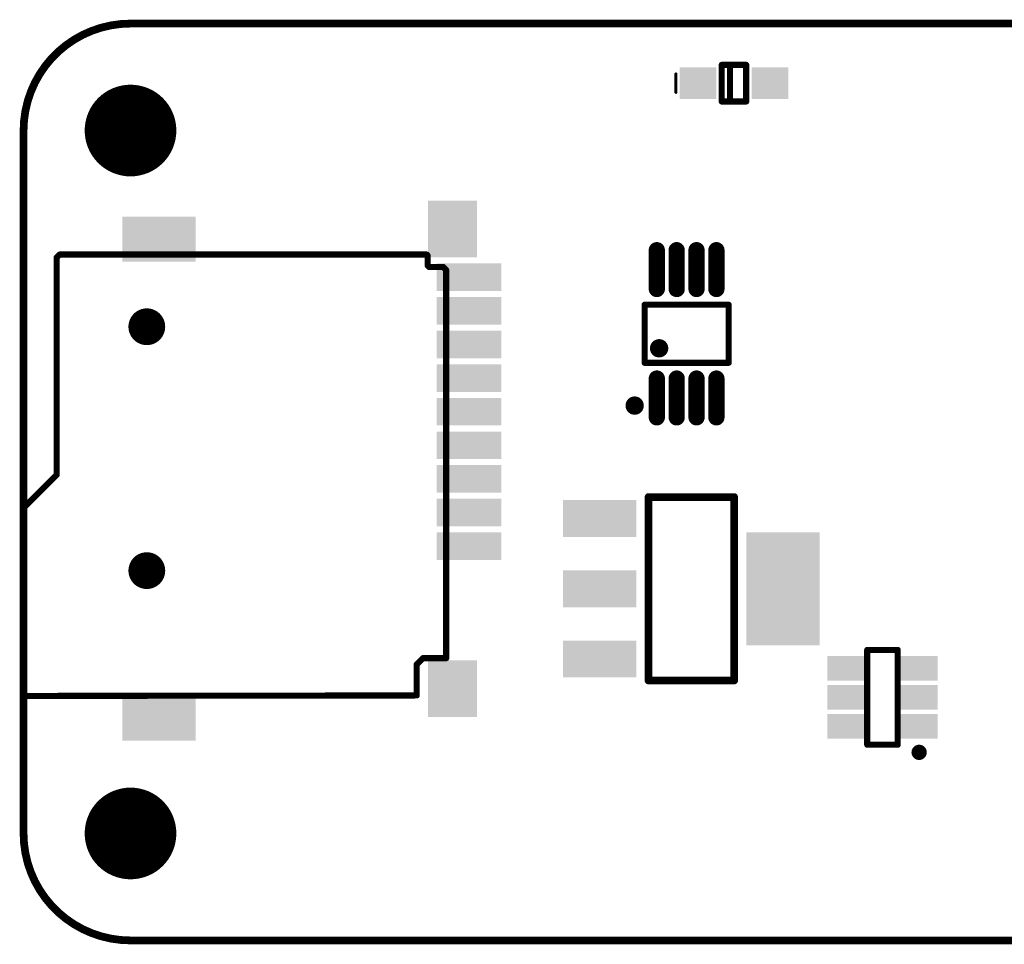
# Model space of a CAD drawing. Header units: millimetres. Extents: x 140.2 to 205.4, y 184.1 to 214.3.
# Tile 1 of 3: x 140.2 to 172.4, y 184.1 to 214.3. Entities that reach past the tile are written whole.
import ezdxf

# ---------------------------------------------------------------- set-up
doc = ezdxf.new("R2010")
doc.units = ezdxf.units.MM
for name, color, linetype in [('BottomLayer', 5, 'Continuous'), ('BottomOverlay', 54, 'Continuous'), ('BottomPaste', 16, 'Continuous'), ('BottomSolder', 6, 'Continuous'), ('KeepOutLayer', 6, 'Continuous'), ('MidLayer1', 16, 'Continuous'), ('MidLayer2', 76, 'Continuous'), ('MultiLayer', 9, 'Continuous'), ('PadHoleLayer', 156, 'Continuous'), ('TopLayer', 1, 'Continuous'), ('TopSolder', 216, 'Continuous')]:
    doc.layers.add(name, color=color, linetype=linetype)

# ---------------------------------------------------------------- blocks, each defined once
blk = doc.blocks.new('MSOP_8_B_1')
at = {"layer": 'BottomLayer', "const_width": 0.43}
for points in [[(-0.975, 1.465), (-0.975, 2.735)], [(-0.325, 1.465), (-0.325, 2.735)], [(0.325, 1.465), (0.325, 2.735)], [(0.975, 1.465), (0.975, 2.735)], [(-0.975, -2.735), (-0.975, -1.465)], [(-0.325, -2.735), (-0.325, -1.465)], [(0.325, -2.735), (0.325, -1.465)], [(0.975, -2.735), (0.975, -1.465)]]:
    blk.add_lwpolyline(points, dxfattribs=at)
at = {"layer": 'BottomLayer', "const_width": 0.215}
for points in [[(-1.082, 2.735, 1), (-0.867, 2.735, 1)], [(-0.432, 2.735, 1), (-0.217, 2.735, 1)], [(0.218, 2.735, 1), (0.433, 2.735, 1)], [(0.868, 2.735, 1), (1.083, 2.735, 1)], [(-1.082, 1.465, 1), (-0.867, 1.465, 1)], [(-0.432, 1.465, 1), (-0.217, 1.465, 1)], [(0.218, 1.465, 1), (0.433, 1.465, 1)], [(0.868, 1.465, 1), (1.083, 1.465, 1)], [(-1.082, -1.465, 1), (-0.867, -1.465, 1)], [(-0.432, -1.465, 1), (-0.217, -1.465, 1)], [(0.218, -1.465, 1), (0.433, -1.465, 1)], [(0.868, -1.465, 1), (1.083, -1.465, 1)], [(-1.082, -2.735, 1), (-0.867, -2.735, 1)], [(-0.432, -2.735, 1), (-0.217, -2.735, 1)], [(0.218, -2.735, 1), (0.433, -2.735, 1)], [(0.868, -2.735, 1), (1.083, -2.735, 1)]]:
    blk.add_lwpolyline(points, format="xyb", close=True, dxfattribs=at)
at = {"layer": 'BottomOverlay', "const_width": 0.2}
for points in [[(-1.375, 0.95), (1.375, 0.95)], [(-1.375, -0.95), (-1.375, 0.95)], [(1.375, -0.95), (1.375, 0.95)], [(-1.375, -0.95), (1.375, -0.95)]]:
    blk.add_lwpolyline(points, dxfattribs=at)
at = {"layer": 'BottomOverlay'}
for points, const_width in [([(-1.425, 0.95, 1), (-1.325, 0.95, 1)], 0.1), ([(-1.425, 0.95, 1), (-1.325, 0.95, 1)], 0.1), ([(1.325, 0.95, 1), (1.425, 0.95, 1)], 0.1), ([(1.325, 0.95, 1), (1.425, 0.95, 1)], 0.1), ([(-0.75, -0.475, 1), (-1.05, -0.475, 1)], 0.3), ([(-1.125, -0.475, 1), (-0.975, -0.475, 1)], 0.15), ([(-0.825, -0.475, 1), (-0.675, -0.475, 1)], 0.15), ([(-1.425, -0.95, 1), (-1.325, -0.95, 1)], 0.1), ([(-1.425, -0.95, 1), (-1.325, -0.95, 1)], 0.1), ([(1.325, -0.95, 1), (1.425, -0.95, 1)], 0.1), ([(1.325, -0.95, 1), (1.425, -0.95, 1)], 0.1), ([(-1.55, -2.35, 1), (-1.85, -2.35, 1)], 0.3), ([(-1.925, -2.35, 1), (-1.775, -2.35, 1)], 0.15), ([(-1.625, -2.35, 1), (-1.475, -2.35, 1)], 0.15)]:
    blk.add_lwpolyline(points, format="xyb", close=True, dxfattribs=dict(at, const_width=const_width))
at = {"layer": 'BottomPaste', "const_width": 0.43}
for points in [[(-0.975, 1.465), (-0.975, 2.735)], [(-0.325, 1.465), (-0.325, 2.735)], [(0.325, 1.465), (0.325, 2.735)], [(0.975, 1.465), (0.975, 2.735)], [(-0.975, -2.735), (-0.975, -1.465)], [(-0.325, -2.735), (-0.325, -1.465)], [(0.325, -2.735), (0.325, -1.465)], [(0.975, -2.735), (0.975, -1.465)]]:
    blk.add_lwpolyline(points, dxfattribs=at)
at = {"layer": 'BottomPaste', "const_width": 0.215}
for points in [[(-1.082, 2.735, 1), (-0.867, 2.735, 1)], [(-0.432, 2.735, 1), (-0.217, 2.735, 1)], [(0.218, 2.735, 1), (0.433, 2.735, 1)], [(0.868, 2.735, 1), (1.083, 2.735, 1)], [(-1.082, 1.465, 1), (-0.867, 1.465, 1)], [(-0.432, 1.465, 1), (-0.217, 1.465, 1)], [(0.218, 1.465, 1), (0.433, 1.465, 1)], [(0.868, 1.465, 1), (1.083, 1.465, 1)], [(-1.082, -1.465, 1), (-0.867, -1.465, 1)], [(-0.432, -1.465, 1), (-0.217, -1.465, 1)], [(0.218, -1.465, 1), (0.433, -1.465, 1)], [(0.868, -1.465, 1), (1.083, -1.465, 1)], [(-1.082, -2.735, 1), (-0.867, -2.735, 1)], [(-0.432, -2.735, 1), (-0.217, -2.735, 1)], [(0.218, -2.735, 1), (0.433, -2.735, 1)], [(0.868, -2.735, 1), (1.083, -2.735, 1)]]:
    blk.add_lwpolyline(points, format="xyb", close=True, dxfattribs=at)
at = {"layer": 'BottomSolder', "const_width": 0.532}
for points in [[(-0.975, 1.465), (-0.975, 2.735)], [(-0.325, 1.465), (-0.325, 2.735)], [(0.325, 1.465), (0.325, 2.735)], [(0.975, 1.465), (0.975, 2.735)], [(-0.975, -2.735), (-0.975, -1.465)], [(-0.325, -2.735), (-0.325, -1.465)], [(0.325, -2.735), (0.325, -1.465)], [(0.975, -2.735), (0.975, -1.465)]]:
    blk.add_lwpolyline(points, dxfattribs=at)
at = {"layer": 'BottomSolder', "const_width": 0.266}
for points in [[(-1.108, 2.735, 1), (-0.842, 2.735, 1)], [(-0.458, 2.735, 1), (-0.192, 2.735, 1)], [(0.192, 2.735, 1), (0.458, 2.735, 1)], [(0.842, 2.735, 1), (1.108, 2.735, 1)], [(-1.108, 1.465, 1), (-0.842, 1.465, 1)], [(-0.458, 1.465, 1), (-0.192, 1.465, 1)], [(0.192, 1.465, 1), (0.458, 1.465, 1)], [(0.842, 1.465, 1), (1.108, 1.465, 1)], [(-1.108, -1.465, 1), (-0.842, -1.465, 1)], [(-0.458, -1.465, 1), (-0.192, -1.465, 1)], [(0.192, -1.465, 1), (0.458, -1.465, 1)], [(0.842, -1.465, 1), (1.108, -1.465, 1)], [(-1.108, -2.735, 1), (-0.842, -2.735, 1)], [(-0.458, -2.735, 1), (-0.192, -2.735, 1)], [(0.192, -2.735, 1), (0.458, -2.735, 1)], [(0.842, -2.735, 1), (1.108, -2.735, 1)]]:
    blk.add_lwpolyline(points, format="xyb", close=True, dxfattribs=at)
blk = doc.blocks.new('SOT_23_6_B_3')
at = {"layer": 'BottomLayer'}
for points in [[(-0.7, 0.65), (-0.7, 1.25), (-1.7, 0.65), (-1.7, 1.25)], [(1.7, 0.65), (1.7, 1.25), (0.7, 0.65), (0.7, 1.25)], [(-0.7, -0.3), (-0.7, 0.3), (-1.7, -0.3), (-1.7, 0.3)], [(1.7, -0.3), (1.7, 0.3), (0.7, -0.3), (0.7, 0.3)], [(-0.7, -1.25), (-0.7, -0.65), (-1.7, -1.25), (-1.7, -0.65)], [(1.7, -1.25), (1.7, -0.65), (0.7, -1.25), (0.7, -0.65)]]:
    blk.add_solid(points, dxfattribs=at)
at = {"layer": 'BottomOverlay'}
for points, const_width in [([(-1.075, 1.8, 1), (-1.325, 1.8, 1)], 0.25), ([(-1.387, 1.8, 1), (-1.262, 1.8, 1)], 0.125), ([(-1.137, 1.8, 1), (-1.012, 1.8, 1)], 0.125), ([(-0.55, 1.55, 1), (-0.45, 1.55, 1)], 0.1), ([(-0.55, 1.55, 1), (-0.45, 1.55, 1)], 0.1), ([(0.45, 1.55, 1), (0.55, 1.55, 1)], 0.1), ([(0.45, 1.55, 1), (0.55, 1.55, 1)], 0.1), ([(-0.55, -1.55, 1), (-0.45, -1.55, 1)], 0.1), ([(-0.55, -1.55, 1), (-0.45, -1.55, 1)], 0.1), ([(0.45, -1.55, 1), (0.55, -1.55, 1)], 0.1), ([(0.45, -1.55, 1), (0.55, -1.55, 1)], 0.1)]:
    blk.add_lwpolyline(points, format="xyb", close=True, dxfattribs=dict(at, const_width=const_width))
at = {"layer": 'BottomOverlay', "const_width": 0.2}
for points in [[(0.5, 1.55), (-0.5, 1.55)], [(-0.5, 1.55), (-0.5, -1.55)], [(0.5, 1.55), (0.5, -1.55)], [(0.5, -1.55), (-0.5, -1.55)]]:
    blk.add_lwpolyline(points, dxfattribs=at)
at = {"layer": 'BottomPaste'}
for points in [[(-0.7, 0.65), (-0.7, 1.25), (-1.7, 0.65), (-1.7, 1.25)], [(1.7, 0.65), (1.7, 1.25), (0.7, 0.65), (0.7, 1.25)], [(-0.7, -0.3), (-0.7, 0.3), (-1.7, -0.3), (-1.7, 0.3)], [(1.7, -0.3), (1.7, 0.3), (0.7, -0.3), (0.7, 0.3)], [(-0.7, -1.25), (-0.7, -0.65), (-1.7, -1.25), (-1.7, -0.65)], [(1.7, -1.25), (1.7, -0.65), (0.7, -1.25), (0.7, -0.65)]]:
    blk.add_solid(points, dxfattribs=at)
at = {"layer": 'BottomSolder'}
for points in [[(-0.598, 0.548), (-0.598, 1.352), (-1.802, 0.548), (-1.802, 1.352)], [(1.802, 0.548), (1.802, 1.352), (0.598, 0.548), (0.598, 1.352)], [(-0.598, -0.402), (-0.598, 0.402), (-1.802, -0.402), (-1.802, 0.402)], [(1.802, -0.402), (1.802, 0.402), (0.598, -0.402), (0.598, 0.402)], [(-0.598, -1.352), (-0.598, -0.548), (-1.802, -1.352), (-1.802, -0.548)], [(1.802, -1.352), (1.802, -0.548), (0.598, -1.352), (0.598, -0.548)]]:
    blk.add_solid(points, dxfattribs=at)
blk = doc.blocks.new('SOT_223_B_4')
at = {"layer": 'BottomLayer'}
for points in [[(1.9, 2.8), (1.9, 1.8), (4.1, 2.8), (4.1, 1.8)], [(-4.1, 1.75), (-4.1, -1.75), (-1.9, 1.75), (-1.9, -1.75)], [(1.9, 0.5), (1.9, -0.5), (4.1, 0.5), (4.1, -0.5)], [(1.9, -1.8), (1.9, -2.8), (4.1, -1.8), (4.1, -2.8)]]:
    blk.add_solid(points, dxfattribs=at)
at = {"layer": 'BottomOverlay', "const_width": 0.254}
for points in [[(1.4, 3), (-1.4, 3)], [(-1.4, 3), (-1.4, -3)], [(1.4, 3), (1.4, -3)], [(1.4, -3), (-1.4, -3)]]:
    blk.add_lwpolyline(points, dxfattribs=at)
at = {"layer": 'BottomOverlay', "const_width": 0.127}
for points in [[(-1.463, 3, 1), (-1.336, 3, 1)], [(-1.463, 3, 1), (-1.336, 3, 1)], [(1.337, 3, 1), (1.464, 3, 1)], [(1.337, 3, 1), (1.464, 3, 1)], [(-1.463, -3, 1), (-1.336, -3, 1)], [(-1.463, -3, 1), (-1.336, -3, 1)], [(1.337, -3, 1), (1.464, -3, 1)], [(1.337, -3, 1), (1.464, -3, 1)]]:
    blk.add_lwpolyline(points, format="xyb", close=True, dxfattribs=at)
at = {"layer": 'BottomPaste'}
for points in [[(1.9, 2.8), (1.9, 1.8), (4.1, 2.8), (4.1, 1.8)], [(-4.1, 1.75), (-4.1, -1.75), (-1.9, 1.75), (-1.9, -1.75)], [(1.9, 0.5), (1.9, -0.5), (4.1, 0.5), (4.1, -0.5)], [(1.9, -1.8), (1.9, -2.8), (4.1, -1.8), (4.1, -2.8)]]:
    blk.add_solid(points, dxfattribs=at)
at = {"layer": 'BottomSolder'}
for points in [[(1.798, 2.902), (1.798, 1.698), (4.202, 2.902), (4.202, 1.698)], [(-4.202, 1.852), (-4.202, -1.852), (-1.798, 1.852), (-1.798, -1.852)], [(1.798, 0.602), (1.798, -0.602), (4.202, 0.602), (4.202, -0.602)], [(1.798, -1.698), (1.798, -2.902), (4.202, -1.698), (4.202, -2.902)]]:
    blk.add_solid(points, dxfattribs=at)
blk = doc.blocks.new('TF_1_B_9')
at = {"layer": 'BottomLayer', "const_width": 0.5}
for points in [[(3.966, 3.15, 1), (4.466, 3.15, 1)], [(3.966, -4.83, 1), (4.466, -4.83, 1)]]:
    blk.add_lwpolyline(points, format="xyb", close=True, dxfattribs=at)
at = {"layer": 'BottomLayer'}
for points in [[(4.916, 7.347), (4.916, 8.617), (2.716, 7.347), (2.716, 8.617)], [(-5.084, 6.19), (-5.084, 7.841), (-6.484, 6.19), (-6.484, 7.841)], [(-5.374, 2), (-5.374, 2.7), (-7.279, 2), (-7.279, 2.7)], [(-5.374, 0.9), (-5.374, 1.6), (-7.279, 0.9), (-7.279, 1.6)], [(-5.374, -0.2), (-5.374, 0.5), (-7.279, -0.2), (-7.279, 0.5)], [(-5.374, -1.3), (-5.374, -0.6), (-7.279, -1.3), (-7.279, -0.6)], [(-5.374, -2.4), (-5.374, -1.7), (-7.279, -2.4), (-7.279, -1.7)], [(-5.374, -3.5), (-5.374, -2.8), (-7.279, -3.5), (-7.279, -2.8)], [(-5.374, -4.6), (-5.374, -3.9), (-7.279, -4.6), (-7.279, -3.9)], [(-5.374, -5.7), (-5.374, -5), (-7.279, -5.7), (-7.279, -5)], [(-5.374, -6.8), (-5.374, -6.1), (-7.279, -6.8), (-7.279, -6.1)], [(4.916, -8.331), (4.916, -7.061), (2.716, -8.331), (2.716, -7.061)], [(-5.084, -8.852), (-5.084, -7.201), (-6.484, -8.852), (-6.484, -7.201)]]:
    blk.add_solid(points, dxfattribs=at)
at = {"layer": 'BottomOverlay', "const_width": 0.2}
for points in [[(8.216, 7.25), (-4.616, 7.234)], [(-4.616, 7.234), (-4.616, 6.218)], [(8.236, 7.23), (8.236, 1.087)], [(-4.616, 6.218), (-4.82, 6.015)], [(-5.582, 6.015), (-5.582, -6.685)], [(-4.82, 6.015), (-5.582, 6.015)], [(8.236, 1.087), (7.169, 0.02)], [(7.169, 0.02), (7.169, -7.092)], [(-5.48, -6.787), (-5.582, -6.685)], [(-5.023, -6.787), (-5.48, -6.787)], [(-4.972, -6.838), (-5.023, -6.787)], [(-4.972, -6.838), (-4.972, -7.163)], [(-4.942, -7.193), (-4.972, -7.163)], [(7.169, -7.092), (7.068, -7.193)], [(7.068, -7.193), (-4.942, -7.193)]]:
    blk.add_lwpolyline(points, dxfattribs=at)
at = {"layer": 'BottomOverlay', "const_width": 0.1}
for points in [[(-4.666, 7.234, 1), (-4.566, 7.234, 1)], [(-4.666, 7.234, 1), (-4.566, 7.234, 1)], [(8.166, 7.25, 1), (8.266, 7.25, 1)], [(8.186, 7.23, 1), (8.286, 7.23, 1)], [(-4.666, 6.218, 1), (-4.566, 6.218, 1)], [(-4.666, 6.218, 1), (-4.566, 6.218, 1)], [(-5.632, 6.015, 1), (-5.532, 6.015, 1)], [(-5.632, 6.015, 1), (-5.532, 6.015, 1)], [(-4.87, 6.015, 1), (-4.77, 6.015, 1)], [(-4.87, 6.015, 1), (-4.77, 6.015, 1)], [(8.186, 1.087, 1), (8.286, 1.087, 1)], [(8.186, 1.087, 1), (8.286, 1.087, 1)], [(7.119, 0.02, 1), (7.219, 0.02, 1)], [(7.119, 0.02, 1), (7.219, 0.02, 1)], [(-5.632, -6.685, 1), (-5.532, -6.685, 1)], [(-5.632, -6.685, 1), (-5.532, -6.685, 1)], [(-5.53, -6.787, 1), (-5.43, -6.787, 1)], [(-5.53, -6.787, 1), (-5.43, -6.787, 1)], [(-5.073, -6.787, 1), (-4.973, -6.787, 1)], [(-5.073, -6.787, 1), (-4.973, -6.787, 1)], [(-5.022, -6.838, 1), (-4.922, -6.838, 1)], [(-5.022, -6.838, 1), (-4.922, -6.838, 1)], [(-5.022, -7.163, 1), (-4.922, -7.163, 1)], [(-5.022, -7.163, 1), (-4.922, -7.163, 1)], [(7.119, -7.092, 1), (7.219, -7.092, 1)], [(7.119, -7.092, 1), (7.219, -7.092, 1)], [(-4.992, -7.193, 1), (-4.892, -7.193, 1)], [(-4.992, -7.193, 1), (-4.892, -7.193, 1)], [(7.018, -7.193, 1), (7.118, -7.193, 1)], [(7.018, -7.193, 1), (7.118, -7.193, 1)]]:
    blk.add_lwpolyline(points, format="xyb", close=True, dxfattribs=at)
at = {"layer": 'BottomPaste'}
for points in [[(4.916, 7.347), (4.916, 8.617), (2.716, 7.347), (2.716, 8.617)], [(-5.084, 6.19), (-5.084, 7.841), (-6.484, 6.19), (-6.484, 7.841)], [(-5.374, 2), (-5.374, 2.7), (-7.279, 2), (-7.279, 2.7)], [(-5.374, 0.9), (-5.374, 1.6), (-7.279, 0.9), (-7.279, 1.6)], [(-5.374, -0.2), (-5.374, 0.5), (-7.279, -0.2), (-7.279, 0.5)], [(-5.374, -1.3), (-5.374, -0.6), (-7.279, -1.3), (-7.279, -0.6)], [(-5.374, -2.4), (-5.374, -1.7), (-7.279, -2.4), (-7.279, -1.7)], [(-5.374, -3.5), (-5.374, -2.8), (-7.279, -3.5), (-7.279, -2.8)], [(-5.374, -4.6), (-5.374, -3.9), (-7.279, -4.6), (-7.279, -3.9)], [(-5.374, -5.7), (-5.374, -5), (-7.279, -5.7), (-7.279, -5)], [(-5.374, -6.8), (-5.374, -6.1), (-7.279, -6.8), (-7.279, -6.1)], [(4.916, -8.331), (4.916, -7.061), (2.716, -8.331), (2.716, -7.061)], [(-5.084, -8.852), (-5.084, -7.201), (-6.484, -8.852), (-6.484, -7.201)]]:
    blk.add_solid(points, dxfattribs=at)
at = {"layer": 'BottomSolder', "const_width": 0.602}
for points in [[(3.916, 3.15, 1), (4.517, 3.15, 1)], [(3.916, -4.83, 1), (4.517, -4.83, 1)]]:
    blk.add_lwpolyline(points, format="xyb", close=True, dxfattribs=at)
at = {"layer": 'BottomSolder'}
for points in [[(5.018, 7.245), (5.018, 8.718), (2.615, 7.245), (2.615, 8.718)], [(-4.982, 6.089), (-4.982, 7.943), (-6.585, 6.089), (-6.585, 7.943)], [(-5.273, 1.898), (-5.273, 2.801), (-7.381, 1.898), (-7.381, 2.801)], [(-5.273, 0.798), (-5.273, 1.701), (-7.381, 0.798), (-7.381, 1.701)], [(-5.273, -0.302), (-5.273, 0.601), (-7.381, -0.302), (-7.381, 0.601)], [(-5.273, -1.402), (-5.273, -0.499), (-7.381, -1.402), (-7.381, -0.499)], [(-5.273, -2.502), (-5.273, -1.599), (-7.381, -2.502), (-7.381, -1.599)], [(-5.273, -3.602), (-5.273, -2.699), (-7.381, -3.602), (-7.381, -2.699)], [(-5.273, -4.702), (-5.273, -3.799), (-7.381, -4.702), (-7.381, -3.799)], [(-5.273, -5.802), (-5.273, -4.899), (-7.381, -5.802), (-7.381, -4.899)], [(-5.273, -6.902), (-5.273, -5.999), (-7.381, -6.902), (-7.381, -5.999)], [(5.018, -8.433), (5.018, -6.96), (2.615, -8.433), (2.615, -6.96)], [(-4.982, -8.953), (-4.982, -7.099), (-6.585, -8.953), (-6.585, -7.099)]]:
    blk.add_solid(points, dxfattribs=at)
at = {"layer": 'MidLayer1', "const_width": 0.5}
for points in [[(3.966, 3.15, 1), (4.466, 3.15, 1)], [(3.966, -4.83, 1), (4.466, -4.83, 1)]]:
    blk.add_lwpolyline(points, format="xyb", close=True, dxfattribs=at)
at = {"layer": 'MidLayer2', "const_width": 0.5}
for points in [[(3.966, 3.15, 1), (4.466, 3.15, 1)], [(3.966, -4.83, 1), (4.466, -4.83, 1)]]:
    blk.add_lwpolyline(points, format="xyb", close=True, dxfattribs=at)
at = {"layer": 'MultiLayer', "const_width": 0.5}
for points in [[(3.966, 3.15, 1), (4.466, 3.15, 1)], [(3.966, -4.83, 1), (4.466, -4.83, 1)]]:
    blk.add_lwpolyline(points, format="xyb", close=True, dxfattribs=at)
at = {"layer": 'PadHoleLayer', "const_width": 0.525}
for points in [[(3.954, 3.15, 1), (4.479, 3.15, 1)], [(3.954, -4.83, 1), (4.479, -4.83, 1)]]:
    blk.add_lwpolyline(points, format="xyb", close=True, dxfattribs=at)
at = {"layer": 'TopLayer', "const_width": 0.5}
for points in [[(3.966, 3.15, 1), (4.466, 3.15, 1)], [(3.966, -4.83, 1), (4.466, -4.83, 1)]]:
    blk.add_lwpolyline(points, format="xyb", close=True, dxfattribs=at)
at = {"layer": 'TopSolder', "const_width": 0.602}
for points in [[(3.916, 3.15, 1), (4.517, 3.15, 1)], [(3.916, -4.83, 1), (4.517, -4.83, 1)]]:
    blk.add_lwpolyline(points, format="xyb", close=True, dxfattribs=at)
blk = doc.blocks.new('SOD_323_B_12')
at = {"layer": 'BottomLayer'}
for points in [[(-1.68, -0.415), (-0.68, -0.415), (-1.68, 0.415), (-0.68, 0.415)], [(0.68, -0.415), (1.68, -0.415), (0.68, 0.415), (1.68, 0.415)]]:
    blk.add_solid(points, dxfattribs=at)
at = {"layer": 'BottomOverlay'}
for points, const_width in [([(-0.4, 0.6), (0.4, 0.6)], 0.2), ([(-0.4, -0.6), (-0.4, 0.6)], 0.2), ([(-0.13, -0.6), (-0.13, 0.6)], 0.2), ([(0.4, -0.6), (0.4, 0.6)], 0.2), ([(-1.9, -0.3), (-1.9, 0.3)], 0.1), ([(-0.4, -0.6), (0.4, -0.6)], 0.2)]:
    blk.add_lwpolyline(points, dxfattribs=dict(at, const_width=const_width))
for points, const_width in [([(-0.45, 0.6, 1), (-0.35, 0.6, 1)], 0.1), ([(-0.45, 0.6, 1), (-0.35, 0.6, 1)], 0.1), ([(-0.18, 0.6, 1), (-0.08, 0.6, 1)], 0.1), ([(0.35, 0.6, 1), (0.45, 0.6, 1)], 0.1), ([(0.35, 0.6, 1), (0.45, 0.6, 1)], 0.1), ([(-1.925, 0.3, 1), (-1.875, 0.3, 1)], 0.05), ([(-1.925, -0.3, 1), (-1.875, -0.3, 1)], 0.05), ([(-0.45, -0.6, 1), (-0.35, -0.6, 1)], 0.1), ([(-0.45, -0.6, 1), (-0.35, -0.6, 1)], 0.1), ([(-0.18, -0.6, 1), (-0.08, -0.6, 1)], 0.1), ([(0.35, -0.6, 1), (0.45, -0.6, 1)], 0.1), ([(0.35, -0.6, 1), (0.45, -0.6, 1)], 0.1)]:
    blk.add_lwpolyline(points, format="xyb", close=True, dxfattribs=dict(at, const_width=const_width))
at = {"layer": 'BottomPaste'}
for points in [[(-1.68, -0.415), (-0.68, -0.415), (-1.68, 0.415), (-0.68, 0.415)], [(0.68, -0.415), (1.68, -0.415), (0.68, 0.415), (1.68, 0.415)]]:
    blk.add_solid(points, dxfattribs=at)
at = {"layer": 'BottomSolder'}
for points in [[(-1.782, -0.517), (-0.578, -0.517), (-1.782, 0.517), (-0.578, 0.517)], [(0.578, -0.517), (1.782, -0.517), (0.578, 0.517), (1.782, 0.517)]]:
    blk.add_solid(points, dxfattribs=at)

msp = doc.modelspace()

# ---------------------------------------------------------------- linework, layer by layer
at = {"layer": 'BottomLayer', "const_width": 1.375}
for points in [[(143.101, 210.706, 1), (144.476, 210.706, 1)], [(143.101, 187.706, 1), (144.476, 187.706, 1)]]:
    msp.add_lwpolyline(points, format="xyb", close=True, dxfattribs=at)
at = {"layer": 'BottomSolder', "const_width": 1.477}
for points in [[(143.05, 210.706, 1), (144.526, 210.706, 1)], [(143.05, 187.706, 1), (144.526, 187.706, 1)]]:
    msp.add_lwpolyline(points, format="xyb", close=True, dxfattribs=at)
at = {"layer": 'KeepOutLayer', "const_width": 0.254}
for points in [[(140.288, 210.706, -0.414214), (143.788, 214.206)], [(143.788, 184.206, -0.414214), (140.288, 187.706)]]:
    msp.add_lwpolyline(points, format="xyb", dxfattribs=at)
for points in [[(143.788, 214.206), (201.788, 214.206)], [(140.288, 187.706), (140.288, 210.706)], [(143.788, 184.206), (201.788, 184.206)]]:
    msp.add_lwpolyline(points, dxfattribs=at)
at = {"layer": 'KeepOutLayer', "const_width": 0.127}
for points in [[(143.725, 214.206, 1), (143.852, 214.206, 1)], [(143.725, 214.206, 1), (143.852, 214.206, 1)], [(140.225, 210.706, 1), (140.352, 210.706, 1)], [(140.225, 210.706, 1), (140.352, 210.706, 1)], [(140.225, 187.706, 1), (140.352, 187.706, 1)], [(140.225, 187.706, 1), (140.352, 187.706, 1)], [(143.725, 184.206, 1), (143.852, 184.206, 1)], [(143.725, 184.206, 1), (143.852, 184.206, 1)]]:
    msp.add_lwpolyline(points, format="xyb", close=True, dxfattribs=at)
at = {"layer": 'MidLayer1', "const_width": 1.375}
for points in [[(143.101, 210.706, 1), (144.476, 210.706, 1)], [(143.101, 187.706, 1), (144.476, 187.706, 1)]]:
    msp.add_lwpolyline(points, format="xyb", close=True, dxfattribs=at)
at = {"layer": 'MidLayer2', "const_width": 1.375}
for points in [[(143.101, 210.706, 1), (144.476, 210.706, 1)], [(143.101, 187.706, 1), (144.476, 187.706, 1)]]:
    msp.add_lwpolyline(points, format="xyb", close=True, dxfattribs=at)
at = {"layer": 'MultiLayer', "const_width": 1.375}
for points in [[(143.101, 210.706, 1), (144.476, 210.706, 1)], [(143.101, 187.706, 1), (144.476, 187.706, 1)]]:
    msp.add_lwpolyline(points, format="xyb", close=True, dxfattribs=at)
at = {"layer": 'PadHoleLayer', "const_width": 1.5}
for points in [[(143.038, 210.706, 1), (144.538, 210.706, 1)], [(143.038, 187.706, 1), (144.538, 187.706, 1)]]:
    msp.add_lwpolyline(points, format="xyb", close=True, dxfattribs=at)
at = {"layer": 'TopLayer', "const_width": 1.375}
for points in [[(143.101, 210.706, 1), (144.476, 210.706, 1)], [(143.101, 187.706, 1), (144.476, 187.706, 1)]]:
    msp.add_lwpolyline(points, format="xyb", close=True, dxfattribs=at)
at = {"layer": 'TopSolder', "const_width": 1.477}
for points in [[(143.05, 210.706, 1), (144.526, 210.706, 1)], [(143.05, 187.706, 1), (144.526, 187.706, 1)]]:
    msp.add_lwpolyline(points, format="xyb", close=True, dxfattribs=at)

# ---------------------------------------------------------------- block references
for name, p in [('SOD_323_B_12', (163.538, 212.256)), ('MSOP_8_B_1', (161.988, 204.056))]:
    msp.add_blockref(name, p)
at = {"rotation": 180}
for name, p in [('TF_1_B_9', (148.538, 199.456)), ('SOT_223_B_4', (162.143, 195.712)), ('SOT_23_6_B_3', (168.398, 192.16))]:
    msp.add_blockref(name, p, dxfattribs=at)

doc.saveas('drawing.dxf')
